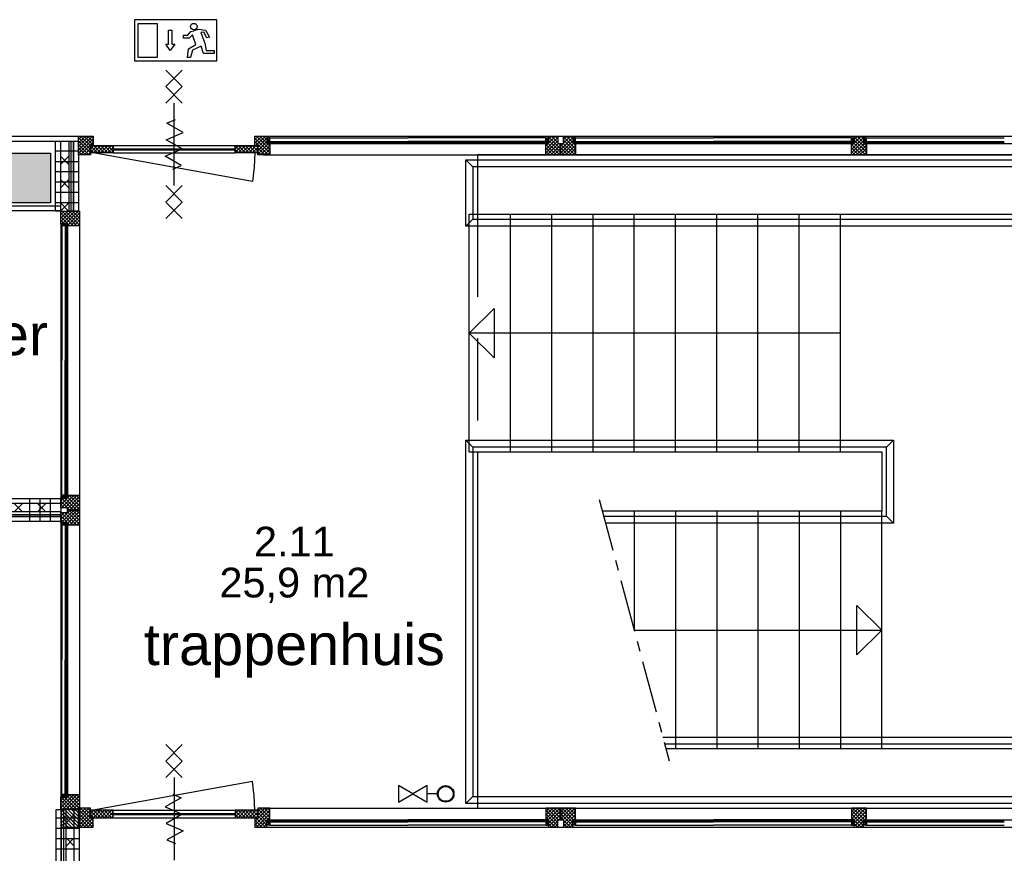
# Model space of a CAD drawing. Header units: millimetres. Extents: x -532 to 413144, y -532 to 654275.
# Tile 105 of 210: x 25204 to 31173, y 17547 to 22600. Entities that reach past the tile are written whole.
import ezdxf
from ezdxf.enums import TextEntityAlignment as Align

# ---------------------------------------------------------------- set-up
doc = ezdxf.new("R2010")
doc.units = ezdxf.units.MM
doc.header["$LTSCALE"] = 100
doc.linetypes.add('CENTER', pattern=[50.8, 31.75, -6.35, 6.35, -6.35])
doc.linetypes.add('DASHED', pattern=[0.75, 0.5, -0.25])
for name, color, linetype in [('00---0--FM-RUIMTENR', 7, 'Continuous'), ('00---0--FM-TEKST', 7, 'Continuous'), ('A-0010--', 7, 'Continuous'), ('A-0216-WAND-BU-ISO', 7, 'Continuous'), ('A-0230-VLOER', 7, 'Continuous'), ('A-0280-SKELET', 254, 'Continuous'), ('A-0310-KOZIJN-BU', 7, 'Continuous'), ('A-0340-BALUSTRADE', 7, 'Continuous'), ('A-0530-INSTALL-W-WATER', 7, 'Continuous'), ('A-0630-INSTALL-E-VERLICHTING', 7, 'Continuous'), ('A-1130-TEKST+MAAT-BE', 7, 'Continuous'), ('A-1140-TEKST+MAAT-WE', 7, 'Continuous'), ('BL24----_TRAP', 1, 'Continuous'), ('BL281---_KOLOM', 3, 'Continuous'), ('BL31----_BRAND_SYM', 1, 'Continuous'), ('BL313---_BUDEUR', 1, 'Continuous'), ('BL322---_BIRAAM', 1, 'Continuous'), ('BL323---_BIDEUR', 1, 'Continuous'), ('BL34----_BALUSTRADES', 7, 'Continuous'), ('BL40----_AFWERKING', 1, 'Continuous')]:
    doc.layers.add(name, color=color, linetype=linetype)
doc.styles.add('FM_TEKST', font='arial.ttf')
doc.styles.add('PAScad_tekst', font='arial.ttf')
doc.styles.add('PASviewer', font='arial.ttf')

# ---------------------------------------------------------------- blocks, each defined once
blk = doc.blocks.new('FM_RM3')
at = {"style": 'FM_TEKST'}
blk.add_attdef('RUIMTENR', text='', height=180, dxfattribs=at).set_placement((0, 0), align=Align.MIDDLE)
for tag, p, flags in [('BEDRIJFSORGAAN', (-720, -510), 1), ('RUIMTESOORT', (-725, -800), 1), ('GEBRUIK', (-760, -1095), 1), ('OPPERVLAKTE', (-755, -1380), 9), ('VLOEROPP', (-775, -1650), 9), ('OMTREK', (-760, -1935), 9), ('HANDLE', (-770, -2250), 9), ('VLRHANDLE', (-775, -2515), 9), ('HANDLEBLOK', (-770, -2805), 9)]:
    blk.add_attdef(tag, p, '', height=200, dxfattribs=dict(flags=flags))

msp = doc.modelspace()

# ---------------------------------------------------------------- hatches: boundary and pattern name
at = {"layer": 'A-0280-SKELET'}
msp.add_hatch(color=256, dxfattribs=at).paths.add_polyline_path([(25390, 21490.25), (25090, 21490.25), (25090, 21790.25), (25390, 21790.25)], flags=0)
msp.add_hatch(color=256, dxfattribs=at).paths.add_polyline_path([(25390, 21490.25), (25090, 21490.25), (25090, 21790.25), (25390, 21790.25)], flags=0)

# ---------------------------------------------------------------- linework, layer by layer
at = {"layer": 'A-0010--', "ltscale": 10}
for points in [[(26703.125, 21862), (26720.0625, 21862), (26720.0625, 21882), (26719.0625, 21883), (26703.125, 21883), (26703.125, 21862)], [(26716.0625, 21858.5), (26716.0625, 21862), (26706.0625, 21862), (26706.0625, 21858.5), (26716.0625, 21858.5)], [(26716.0625, 21849), (26706.0625, 21849), (26706.0625, 21852.5), (26716.0625, 21852.5), (26716.0625, 21849)], [(26720.0625, 21862), (26716.0625, 21862), (26716.0625, 21858.5), (26721, 21858.5), (26720.0625, 21862)], [(26720.0625, 21849), (26716.0625, 21849), (26716.0625, 21852.5), (26720.0625, 21852.5), (26720.0625, 21849)], [(26720, 21862), (27556.375, 21862)], [(26720.0625, 21848.9375), (27556.5, 21848.9375)], [(28392.9375, 21848.9375), (27556.5, 21848.9375)], [(28393, 21862), (27556.625, 21862)], [(28392.9375, 21862), (28396.9375, 21862), (28396.9375, 21858.5), (28392, 21858.5), (28392.9375, 21862)], [(28409.875, 21862), (28392.9375, 21862), (28392.9375, 21882), (28393.9375, 21883), (28409.875, 21883), (28409.875, 21862)], [(28392.9375, 21849), (28396.9375, 21849), (28396.9375, 21852.5), (28392.9375, 21852.5), (28392.9375, 21849)], [(28396.9375, 21858.5), (28396.9375, 21862), (28406.9375, 21862), (28406.9375, 21858.5), (28396.9375, 21858.5)], [(28396.9375, 21849), (28406.9375, 21849), (28406.9375, 21852.5), (28396.9375, 21852.5), (28396.9375, 21849)], [(28557.125, 21862), (28574.0625, 21862), (28574.0625, 21882), (28573.0625, 21883), (28557.125, 21883), (28557.125, 21862)], [(28570.0625, 21858.5), (28570.0625, 21862), (28560.0625, 21862), (28560.0625, 21858.5), (28570.0625, 21858.5)], [(28570.0625, 21849), (28560.0625, 21849), (28560.0625, 21852.5), (28570.0625, 21852.5), (28570.0625, 21849)], [(28574.0625, 21862), (28570.0625, 21862), (28570.0625, 21858.5), (28575, 21858.5), (28574.0625, 21862)], [(28574.0625, 21849), (28570.0625, 21849), (28570.0625, 21852.5), (28574.0625, 21852.5), (28574.0625, 21849)], [(28574, 21862), (29410.375, 21862)], [(28574.0625, 21848.9375), (29410.5, 21848.9375)], [(30246.9375, 21848.9375), (29410.5, 21848.9375)], [(30247, 21862), (29410.625, 21862)], [(30246.9375, 21862), (30250.9375, 21862), (30250.9375, 21858.5), (30246, 21858.5), (30246.9375, 21862)], [(30263.875, 21862), (30246.9375, 21862), (30246.9375, 21882), (30247.9375, 21883), (30263.875, 21883), (30263.875, 21862)], [(30246.9375, 21849), (30250.9375, 21849), (30250.9375, 21852.5), (30246.9375, 21852.5), (30246.9375, 21849)], [(30250.9375, 21858.5), (30250.9375, 21862), (30260.9375, 21862), (30260.9375, 21858.5), (30250.9375, 21858.5)], [(30250.9375, 21849), (30260.9375, 21849), (30260.9375, 21852.5), (30250.9375, 21852.5), (30250.9375, 21849)], [(30320.125, 21862), (30337.0625, 21862), (30337.0625, 21882), (30336.0625, 21883), (30320.125, 21883), (30320.125, 21862)], [(30333.0625, 21858.5), (30333.0625, 21862), (30323.0625, 21862), (30323.0625, 21858.5), (30333.0625, 21858.5)], [(30333.0625, 21849), (30323.0625, 21849), (30323.0625, 21852.5), (30333.0625, 21852.5), (30333.0625, 21849)], [(30337.0625, 21862), (30333.0625, 21862), (30333.0625, 21858.5), (30338, 21858.5), (30337.0625, 21862)], [(30337.0625, 21849), (30333.0625, 21849), (30333.0625, 21852.5), (30337.0625, 21852.5), (30337.0625, 21849)], [(30337, 21862), (31173.375, 21862)], [(30337.0625, 21848.9375), (31173.5, 21848.9375)], [(25480, 21366.875), (25480, 21349.9375), (25460, 21349.9375), (25459, 21350.9375), (25459, 21366.875), (25480, 21366.875)], [(25483.5, 21353.9375), (25480, 21353.9375), (25480, 21363.9375), (25483.5, 21363.9375), (25483.5, 21353.9375)], [(25480, 21349.9375), (25480, 21353.9375), (25483.5, 21353.9375), (25483.5, 21349), (25480, 21349.9375)], [(25480, 21350), (25480, 20533.625)], [(25493, 21353.9375), (25493, 21363.9375), (25489.5, 21363.9375), (25489.5, 21353.9375), (25493, 21353.9375)], [(25493, 21349.9375), (25493, 21353.9375), (25489.5, 21353.9375), (25489.5, 21349.9375), (25493, 21349.9375)], [(25493.0625, 21349.9375), (25493.0625, 20533.5)], [(25480, 19717), (25480, 20533.375)], [(25493.0625, 19717.0625), (25493.0625, 20533.5)], [(25480, 19700.125), (25480, 19717.0625), (25460, 19717.0625), (25459, 19716.0625), (25459, 19700.125), (25480, 19700.125)], [(25480, 19717.0625), (25480, 19713.0625), (25483.5, 19713.0625), (25483.5, 19718), (25480, 19717.0625)], [(25483.5, 19713.0625), (25480, 19713.0625), (25480, 19703.0625), (25483.5, 19703.0625), (25483.5, 19713.0625)], [(25493, 19717.0625), (25493, 19713.0625), (25489.5, 19713.0625), (25489.5, 19717.0625), (25493, 19717.0625)], [(25493, 19713.0625), (25493, 19703.0625), (25489.5, 19703.0625), (25489.5, 19713.0625), (25493, 19713.0625)], [(25480, 19553.875), (25480, 19536.9375), (25460, 19536.9375), (25459, 19537.9375), (25459, 19553.875), (25480, 19553.875)], [(25483.5, 19540.9375), (25480, 19540.9375), (25480, 19550.9375), (25483.5, 19550.9375), (25483.5, 19540.9375)], [(25480, 19536.9375), (25480, 19540.9375), (25483.5, 19540.9375), (25483.5, 19536), (25480, 19536.9375)], [(25480, 19537), (25480, 18720.125)], [(25493, 19540.9375), (25493, 19550.9375), (25489.5, 19550.9375), (25489.5, 19540.9375), (25493, 19540.9375)], [(25493, 19536.9375), (25493, 19540.9375), (25489.5, 19540.9375), (25489.5, 19536.9375), (25493, 19536.9375)], [(25493.0625, 19536.9375), (25493.0625, 18720)], [(25480, 17903), (25480, 18719.875)], [(25493.0625, 17903.0625), (25493.0625, 18720)], [(25480, 17886.125), (25480, 17903.0625), (25460, 17903.0625), (25459, 17902.0625), (25459, 17886.125), (25480, 17886.125)], [(25480, 17903.0625), (25480, 17899.0625), (25483.5, 17899.0625), (25483.5, 17904), (25480, 17903.0625)], [(25483.5, 17899.0625), (25480, 17899.0625), (25480, 17889.0625), (25483.5, 17889.0625), (25483.5, 17899.0625)], [(25493, 17903.0625), (25493, 17899.0625), (25489.5, 17899.0625), (25489.5, 17903.0625), (25493, 17903.0625)], [(25493, 17899.0625), (25493, 17889.0625), (25489.5, 17889.0625), (25489.5, 17899.0625), (25493, 17899.0625)], [(26703.125, 17738), (26720.0625, 17738), (26720.0625, 17718), (26719.0625, 17717), (26703.125, 17717), (26703.125, 17738)], [(26716.0625, 17751), (26706.0625, 17751), (26706.0625, 17747.5), (26716.0625, 17747.5), (26716.0625, 17751)], [(26716.0625, 17741.5), (26716.0625, 17738), (26706.0625, 17738), (26706.0625, 17741.5), (26716.0625, 17741.5)], [(26720.0625, 17751), (26716.0625, 17751), (26716.0625, 17747.5), (26720.0625, 17747.5), (26720.0625, 17751)], [(26720.0625, 17738), (26716.0625, 17738), (26716.0625, 17741.5), (26721, 17741.5), (26720.0625, 17738)], [(26720, 17738), (27556.375, 17738)], [(26720.0625, 17751.0625), (27556.5, 17751.0625)], [(28392.9375, 17751.0625), (27556.5, 17751.0625)], [(28393, 17738), (27556.625, 17738)], [(28392.9375, 17738), (28396.9375, 17738), (28396.9375, 17741.5), (28392, 17741.5), (28392.9375, 17738)], [(28392.9375, 17751), (28396.9375, 17751), (28396.9375, 17747.5), (28392.9375, 17747.5), (28392.9375, 17751)], [(28409.875, 17738), (28392.9375, 17738), (28392.9375, 17718), (28393.9375, 17717), (28409.875, 17717), (28409.875, 17738)], [(28396.9375, 17751), (28406.9375, 17751), (28406.9375, 17747.5), (28396.9375, 17747.5), (28396.9375, 17751)], [(28396.9375, 17741.5), (28396.9375, 17738), (28406.9375, 17738), (28406.9375, 17741.5), (28396.9375, 17741.5)], [(28557.125, 17738), (28574.0625, 17738), (28574.0625, 17718), (28573.0625, 17717), (28557.125, 17717), (28557.125, 17738)], [(28570.0625, 17751), (28560.0625, 17751), (28560.0625, 17747.5), (28570.0625, 17747.5), (28570.0625, 17751)], [(28570.0625, 17741.5), (28570.0625, 17738), (28560.0625, 17738), (28560.0625, 17741.5), (28570.0625, 17741.5)], [(28574.0625, 17751), (28570.0625, 17751), (28570.0625, 17747.5), (28574.0625, 17747.5), (28574.0625, 17751)], [(28574.0625, 17738), (28570.0625, 17738), (28570.0625, 17741.5), (28575, 17741.5), (28574.0625, 17738)], [(28574, 17738), (29410.375, 17738)], [(28574.0625, 17751.0625), (29410.5, 17751.0625)], [(30246.9375, 17751.0625), (29410.5, 17751.0625)], [(30247, 17738), (29410.625, 17738)], [(30246.9375, 17738), (30250.9375, 17738), (30250.9375, 17741.5), (30246, 17741.5), (30246.9375, 17738)], [(30246.9375, 17751), (30250.9375, 17751), (30250.9375, 17747.5), (30246.9375, 17747.5), (30246.9375, 17751)], [(30263.875, 17738), (30246.9375, 17738), (30246.9375, 17718), (30247.9375, 17717), (30263.875, 17717), (30263.875, 17738)], [(30250.9375, 17751), (30260.9375, 17751), (30260.9375, 17747.5), (30250.9375, 17747.5), (30250.9375, 17751)], [(30250.9375, 17741.5), (30250.9375, 17738), (30260.9375, 17738), (30260.9375, 17741.5), (30250.9375, 17741.5)], [(30320.125, 17738), (30337.0625, 17738), (30337.0625, 17718), (30336.0625, 17717), (30320.125, 17717), (30320.125, 17738)], [(30333.0625, 17751), (30323.0625, 17751), (30323.0625, 17747.5), (30333.0625, 17747.5), (30333.0625, 17751)], [(30333.0625, 17741.5), (30333.0625, 17738), (30323.0625, 17738), (30323.0625, 17741.5), (30333.0625, 17741.5)], [(30337.0625, 17751), (30333.0625, 17751), (30333.0625, 17747.5), (30337.0625, 17747.5), (30337.0625, 17751)], [(30337.0625, 17738), (30333.0625, 17738), (30333.0625, 17741.5), (30338, 17741.5), (30337.0625, 17738)], [(30337, 17738), (31173.375, 17738)], [(30337.0625, 17751.0625), (31173.5, 17751.0625)]]:
    msp.add_lwpolyline(points, dxfattribs=at)
at = {"layer": 'A-0216-WAND-BU-ISO'}
for p, q in [((25501, 21722.59375), (25451, 21772.5625)), ((25501, 21772.5625), (25451, 21722.5625)), ((25501, 21581.15625), (25451, 21631.15625)), ((25501, 21631.15625), (25451, 21581.15625)), ((25500.71875, 21440), (25451, 21489.71875)), ((25501, 21489.71875), (25451.28125, 21440)), ((25170.15625, 19617), (25220.15625, 19667)), ((25220.15625, 19617), (25170.15625, 19667)), ((25311.59375, 19617), (25361.5625, 19667)), ((25361.5625, 19617), (25311.59375, 19667)), ((25485, 17732.125), (25535, 17782.125)), ((25485, 17782.09375), (25535, 17732.125)), ((25485, 17640.6875), (25535, 17590.6875)), ((25485, 17590.6875), (25535, 17640.6875))]:
    msp.add_line(p, q, dxfattribs=at)
at = {"layer": 'A-0216-WAND-BU-ISO', "ltscale": 10}
for points in [[(25451, 21864), (25451, 21440)], [(25501, 21864), (25501, 21440)], [(25453, 19667), (24685, 19667)], [(25453, 19617), (24685, 19617)], [(25485, 17075), (25485, 17813)], [(25535, 17075), (25535, 17813)]]:
    msp.add_lwpolyline(points, dxfattribs=at)
at = {"layer": 'A-0230-VLOER', "ltscale": 10}
for points in [[(32150, 21780), (27980, 21780), (27980, 21420)], [(27980, 19980), (27980, 17820), (32150, 17820)]]:
    msp.add_lwpolyline(points, dxfattribs=at)
at = {"layer": 'A-0310-KOZIJN-BU'}
for p, q in [((25581.1875, 21894), (25560, 21872.8125)), ((25602.40625, 21894), (25560, 21851.59375)), ((25623.625, 21894), (25560, 21830.375)), ((25644.84375, 21894), (25560, 21809.15625)), ((25560, 21886.0625), (25633, 21813.0625)), ((25650, 21877.96875), (25560, 21787.9375)), ((25560, 21864.84375), (25633, 21791.84375)), ((25650, 21856.75), (25573.25, 21780)), ((25573.28125, 21894), (25633, 21834.28125)), ((25594.5, 21894), (25650, 21838.5)), ((25615.71875, 21894), (25650, 21859.6875)), ((25636.9375, 21894), (25650, 21880.90625)), ((26651.21875, 21894), (26630, 21872.78125)), ((26672.4375, 21894), (26630, 21851.5625)), ((26630, 21881.84375), (26720, 21791.84375)), ((26630, 21860.65625), (26710.65625, 21780)), ((26693.65625, 21894), (26636.65625, 21837)), ((26639.0625, 21894), (26720, 21813.0625)), ((26703, 21882.15625), (26647, 21826.125)), ((26703, 21860.9375), (26647, 21804.90625)), ((26712.28125, 21849), (26647, 21783.71875)), ((26660.28125, 21894), (26703, 21851.28125)), ((26681.5, 21894), (26703.03125, 21872.46875)), ((26702.71875, 21894), (26703.03125, 21893.6875)), ((26703.34375, 21883), (26720.0625, 21866.28125)), ((26720.0625, 21878.71875), (26703.34375, 21862)), ((26705.28125, 21849), (26720, 21834.28125)), ((26886.0625, 21858.5), (26886.0625, 21852.5)), ((26906.0625, 21858.5), (26906.0625, 21852.5)), ((27086.0625, 21858.5), (27086.0625, 21852.5)), ((27106.0625, 21858.5), (27106.0625, 21852.5)), ((27286.0625, 21858.5), (27286.0625, 21852.5)), ((27306.0625, 21858.5), (27306.0625, 21852.5)), ((27486.0625, 21858.5), (27486.0625, 21852.5)), ((27506.0625, 21858.5), (27506.0625, 21852.5)), ((27606.9375, 21852.5), (27606.9375, 21858.5)), ((27626.9375, 21852.5), (27626.9375, 21858.5)), ((27806.9375, 21852.5), (27806.9375, 21858.5)), ((27826.9375, 21852.5), (27826.9375, 21858.5)), ((28006.9375, 21852.5), (28006.9375, 21858.5)), ((28026.9375, 21852.5), (28026.9375, 21858.5)), ((28206.9375, 21852.5), (28206.9375, 21858.5)), ((28226.9375, 21852.5), (28226.9375, 21858.5)), ((28392.9375, 21866.28125), (28409.65625, 21883)), ((28409.65625, 21862), (28392.9375, 21878.71875)), ((28466, 21886.34375), (28393, 21813.34375)), ((28466, 21865.125), (28393, 21792.125)), ((28407.4375, 21849), (28393, 21834.5625)), ((28471.09375, 21849), (28402.09375, 21780)), ((28408.84375, 21849), (28477.875, 21780)), ((28431.21875, 21894), (28410, 21872.78125)), ((28452.4375, 21894), (28410, 21851.5625)), ((28410, 21890.28125), (28483, 21817.25)), ((28410, 21869.0625), (28483, 21796.0625)), ((28427.5, 21894), (28466, 21855.5)), ((28448.71875, 21894), (28466, 21876.71875)), ((28472.5, 21849), (28483, 21838.46875)), ((28557, 21886.34375), (28484, 21813.34375)), ((28557, 21865.125), (28484, 21792.125)), ((28498.4375, 21849), (28484, 21834.5625)), ((28562.09375, 21849), (28493.09375, 21780)), ((28499.84375, 21849), (28568.875, 21780)), ((28522.21875, 21894), (28501, 21872.78125)), ((28543.4375, 21894), (28501, 21851.5625)), ((28501, 21890.28125), (28574, 21817.28125)), ((28501, 21869.0625), (28574, 21796.0625)), ((28518.5, 21894), (28557, 21855.5)), ((28539.71875, 21894), (28557, 21876.71875)), ((28574.0625, 21878.75), (28557.3125, 21862)), ((28557.34375, 21883), (28574.0625, 21866.28125)), ((28563.5, 21849), (28574, 21838.46875)), ((28740.0625, 21858.5), (28740.0625, 21852.5)), ((28760.0625, 21858.5), (28760.0625, 21852.5)), ((28940.0625, 21858.5), (28940.0625, 21852.5)), ((28960.0625, 21858.5), (28960.0625, 21852.5)), ((29140.0625, 21858.5), (29140.0625, 21852.5)), ((29160.0625, 21858.5), (29160.0625, 21852.5)), ((29340.0625, 21858.5), (29340.0625, 21852.5)), ((29360.0625, 21858.5), (29360.0625, 21852.5)), ((29460.9375, 21852.5), (29460.9375, 21858.5)), ((29480.9375, 21852.5), (29480.9375, 21858.5)), ((29660.9375, 21852.5), (29660.9375, 21858.5)), ((29680.9375, 21852.5), (29680.9375, 21858.5)), ((29860.9375, 21852.5), (29860.9375, 21858.5)), ((29880.9375, 21852.5), (29880.9375, 21858.5)), ((30060.9375, 21852.5), (30060.9375, 21858.5)), ((30080.9375, 21852.5), (30080.9375, 21858.5)), ((30246.9375, 21866.28125), (30263.65625, 21883)), ((30263.65625, 21862), (30246.9375, 21878.71875)), ((30320, 21886.34375), (30247, 21813.34375)), ((30320, 21865.125), (30247, 21792.15625)), ((30261.4375, 21849), (30247, 21834.5625)), ((30325.0625, 21849), (30256.0625, 21780)), ((30262.84375, 21849), (30331.875, 21780)), ((30285.21875, 21894), (30264, 21872.78125)), ((30306.4375, 21894), (30264, 21851.5625)), ((30264, 21890.28125), (30337, 21817.28125)), ((30264, 21869.0625), (30337, 21796.0625)), ((30281.5, 21894), (30320, 21855.5)), ((30302.71875, 21894), (30320, 21876.71875)), ((30320.34375, 21883), (30337.0625, 21866.28125)), ((30337.0625, 21878.6875), (30320.34375, 21862)), ((30326.5, 21849), (30337, 21838.46875)), ((30503.0625, 21858.5), (30503.0625, 21852.5)), ((30523.0625, 21858.5), (30523.0625, 21852.5)), ((30703.0625, 21858.5), (30703.0625, 21852.5)), ((30723.0625, 21858.5), (30723.0625, 21852.5)), ((30903.0625, 21858.5), (30903.0625, 21852.5)), ((30923.0625, 21858.5), (30923.0625, 21852.5)), ((31103.0625, 21858.5), (31103.0625, 21852.5)), ((31123.0625, 21858.5), (31123.0625, 21852.5)), ((25560, 21843.625), (25623.65625, 21780)), ((25560, 21822.4375), (25602.4375, 21780)), ((25560, 21801.21875), (25581.21875, 21780)), ((25633, 21818.53125), (25594.46875, 21780)), ((25633, 21797.3125), (25615.6875, 21780)), ((26630, 21839.4375), (26632.40625, 21837)), ((26647, 21822.4375), (26689.4375, 21780)), ((26647, 21801.21875), (26668.21875, 21780)), ((26720, 21835.5), (26664.5, 21780)), ((26720, 21814.28125), (26685.71875, 21780)), ((26720, 21793.0625), (26706.9375, 21780)), ((28393, 21843.65625), (28456.625, 21780)), ((28393, 21822.4375), (28435.40625, 21780)), ((28393, 21801.21875), (28414.21875, 21780)), ((28483, 21839.71875), (28423.3125, 21780)), ((28483, 21818.5), (28444.5, 21780)), ((28483, 21797.28125), (28465.71875, 21780)), ((28484, 21843.65625), (28547.625, 21780)), ((28484, 21822.4375), (28526.40625, 21780)), ((28484, 21801.21875), (28505.1875, 21780)), ((28574, 21839.71875), (28514.3125, 21780)), ((28574, 21818.5), (28535.5, 21780)), ((28574, 21797.28125), (28556.71875, 21780)), ((30247, 21843.65625), (30310.65625, 21780)), ((30247, 21822.40625), (30289.4375, 21780)), ((30247, 21801.21875), (30268.21875, 21780)), ((30337, 21839.71875), (30277.28125, 21780)), ((30337, 21818.5), (30298.5, 21780)), ((30337, 21797.28125), (30319.71875, 21780)), ((25475.71875, 21349.9375), (25459, 21366.65625)), ((25480, 21366.65625), (25463.3125, 21349.9375)), ((25489.5, 21183.9375), (25483.5, 21183.9375)), ((25489.5, 21163.9375), (25483.5, 21163.9375)), ((25489.5, 20983.9375), (25483.5, 20983.9375)), ((25489.5, 20963.9375), (25483.5, 20963.9375)), ((25489.5, 20783.9375), (25483.5, 20783.9375)), ((25489.5, 20763.9375), (25483.5, 20763.9375)), ((25489.5, 20583.9375), (25483.5, 20583.9375)), ((25489.5, 20563.9375), (25483.5, 20563.9375)), ((25483.5, 20503.0625), (25489.5, 20503.0625)), ((25483.5, 20483.0625), (25489.5, 20483.0625)), ((25483.5, 20303.0625), (25489.5, 20303.0625)), ((25483.5, 20283.0625), (25489.5, 20283.0625)), ((25483.5, 20103.0625), (25489.5, 20103.0625)), ((25483.5, 20083.0625), (25489.5, 20083.0625)), ((25483.5, 19903.0625), (25489.5, 19903.0625)), ((25483.5, 19883.0625), (25489.5, 19883.0625)), ((25459, 19700.34375), (25475.71875, 19717.0625)), ((25463.28125, 19717.0625), (25480, 19700.34375)), ((25475.71875, 19536.9375), (25459, 19553.65625)), ((25480, 19553.65625), (25463.28125, 19536.9375)), ((25489.5, 19370.9375), (25483.5, 19370.9375)), ((25489.5, 19350.9375), (25483.5, 19350.9375)), ((25489.5, 19170.9375), (25483.5, 19170.9375)), ((25489.5, 19150.9375), (25483.5, 19150.9375)), ((25489.5, 18970.9375), (25483.5, 18970.9375)), ((25489.5, 18950.9375), (25483.5, 18950.9375)), ((25489.5, 18770.9375), (25483.5, 18770.9375)), ((25489.5, 18750.9375), (25483.5, 18750.9375)), ((25483.5, 18689.0625), (25489.5, 18689.0625)), ((25483.5, 18669.0625), (25489.5, 18669.0625)), ((25483.5, 18489.0625), (25489.5, 18489.0625)), ((25483.5, 18469.0625), (25489.5, 18469.0625)), ((25483.5, 18289.0625), (25489.5, 18289.0625)), ((25483.5, 18269.0625), (25489.5, 18269.0625)), ((25483.5, 18089.0625), (25489.5, 18089.0625)), ((25483.5, 18069.0625), (25489.5, 18069.0625)), ((25459, 17886.34375), (25475.71875, 17903.0625)), ((25463.28125, 17903.0625), (25480, 17886.34375)), ((25539.71875, 17706), (25453, 17792.71875)), ((25560, 17706.9375), (25453.9375, 17813)), ((25560, 17728.15625), (25475.15625, 17813)), ((25560, 17749.34375), (25496.375, 17813)), ((25560, 17770.5625), (25517.5625, 17813)), ((25560, 17791.78125), (25538.78125, 17813)), ((25581.1875, 17820), (25560, 17798.8125)), ((25602.40625, 17820), (25560, 17777.59375)), ((25623.625, 17820), (25560, 17756.375)), ((25560, 17812.0625), (25650, 17722.0625)), ((25633, 17808.15625), (25560, 17735.15625)), ((25560, 17790.84375), (25644.84375, 17706)), ((25573.28125, 17820), (25650, 17743.28125)), ((25594.5, 17820), (25633, 17781.5)), ((25615.71875, 17820), (25633, 17802.71875)), ((26710.625, 17820), (26630, 17739.375)), ((26720, 17808.15625), (26630, 17718.15625)), ((26668.1875, 17820), (26647, 17798.8125)), ((26689.40625, 17820), (26647, 17777.59375)), ((26647, 17816.28125), (26712.28125, 17751)), ((26647, 17795.09375), (26703, 17739.0625)), ((26664.5, 17820), (26720.03125, 17764.46875)), ((26685.6875, 17820), (26720, 17785.71875)), ((26706.90625, 17820), (26720, 17806.9375)), ((28414.21875, 17820), (28393, 17798.78125)), ((28435.4375, 17820), (28393, 17777.5625)), ((28456.65625, 17820), (28393, 17756.34375)), ((28393, 17807.84375), (28466, 17734.875)), ((28402.0625, 17820), (28471.0625, 17751)), ((28477.875, 17820), (28408.84375, 17751)), ((28483, 17803.9375), (28410, 17730.9375)), ((28423.28125, 17820), (28483, 17760.28125)), ((28444.5, 17820), (28483, 17781.5)), ((28465.71875, 17820), (28482.96875, 17802.71875)), ((28505.21875, 17820), (28484, 17798.78125)), ((28526.40625, 17820), (28484, 17777.5625)), ((28547.625, 17820), (28484, 17756.34375)), ((28484, 17807.84375), (28557, 17734.875)), ((28493.0625, 17820), (28562.0625, 17751)), ((28568.84375, 17820), (28499.84375, 17751)), ((28574, 17803.9375), (28501, 17730.9375)), ((28514.28125, 17820), (28574, 17760.28125)), ((28535.5, 17820), (28574, 17781.5)), ((28556.71875, 17819.96875), (28574, 17802.6875)), ((30268.21875, 17820), (30247, 17798.78125)), ((30289.40625, 17820), (30247, 17777.5625)), ((30310.625, 17820), (30247, 17756.34375)), ((30247, 17807.84375), (30320, 17734.84375)), ((30256.0625, 17820), (30325.0625, 17751)), ((30331.84375, 17820), (30262.84375, 17751)), ((30337, 17803.9375), (30264, 17730.9375)), ((30277.28125, 17820), (30337, 17760.28125)), ((30298.5, 17820), (30337, 17781.5)), ((30319.71875, 17820), (30337, 17802.71875)), ((25518.5, 17706), (25453, 17771.5)), ((25497.28125, 17706), (25453, 17750.28125)), ((25633, 17786.9375), (25560, 17713.96875)), ((25560, 17769.625), (25623.625, 17706)), ((25560, 17748.4375), (25602.4375, 17706)), ((25633, 17765.75), (25573.25, 17706)), ((25650, 17761.53125), (25594.46875, 17706)), ((25650, 17740.3125), (25615.6875, 17706)), ((26632.40625, 17763), (26630, 17760.59375)), ((26630, 17748.40625), (26672.40625, 17706)), ((26636.65625, 17763), (26693.625, 17706)), ((26720, 17786.96875), (26639.0625, 17706)), ((26647, 17773.875), (26703, 17717.84375)), ((26703, 17748.75), (26660.25, 17706)), ((26703.34375, 17738), (26720.0625, 17721.28125)), ((26720.0625, 17733.71875), (26703.34375, 17717)), ((26720, 17765.75), (26705.25, 17751)), ((26886.0625, 17747.5), (26886.0625, 17741.5)), ((26906.0625, 17747.5), (26906.0625, 17741.5)), ((27086.0625, 17747.5), (27086.0625, 17741.5)), ((27106.0625, 17747.5), (27106.0625, 17741.5)), ((27286.0625, 17747.5), (27286.0625, 17741.5)), ((27306.0625, 17747.5), (27306.0625, 17741.5)), ((27486.0625, 17747.5), (27486.0625, 17741.5)), ((27506.0625, 17747.5), (27506.0625, 17741.5)), ((27606.9375, 17741.5), (27606.9375, 17747.5)), ((27626.9375, 17741.5), (27626.9375, 17747.5)), ((27806.9375, 17741.5), (27806.9375, 17747.5)), ((27826.9375, 17741.5), (27826.9375, 17747.5)), ((28006.9375, 17741.5), (28006.9375, 17747.5)), ((28026.9375, 17741.5), (28026.9375, 17747.5)), ((28206.9375, 17741.5), (28206.9375, 17747.5)), ((28226.9375, 17741.5), (28226.9375, 17747.5)), ((28392.9375, 17721.3125), (28409.65625, 17738)), ((28409.65625, 17717), (28392.9375, 17733.71875)), ((28393, 17786.625), (28466, 17713.65625)), ((28393, 17765.4375), (28407.4375, 17751)), ((28483, 17782.71875), (28410, 17709.71875)), ((28410, 17748.4375), (28452.4375, 17706)), ((28466, 17744.5), (28427.5, 17706)), ((28483, 17761.5), (28472.5, 17751)), ((28484, 17786.625), (28557, 17713.65625)), ((28484, 17765.4375), (28498.4375, 17751)), ((28574, 17782.71875), (28501, 17709.71875)), ((28501, 17748.4375), (28543.40625, 17706)), ((28557, 17744.5), (28518.5, 17706)), ((28557.34375, 17738), (28574.0625, 17721.28125)), ((28574.0625, 17733.71875), (28557.34375, 17717)), ((28574, 17761.5), (28563.5, 17751)), ((28740.0625, 17747.5), (28740.0625, 17741.5)), ((28760.0625, 17747.5), (28760.0625, 17741.5)), ((28940.0625, 17747.5), (28940.0625, 17741.5)), ((28960.0625, 17747.5), (28960.0625, 17741.5)), ((29140.0625, 17747.5), (29140.0625, 17741.5)), ((29160.0625, 17747.5), (29160.0625, 17741.5)), ((29340.0625, 17747.5), (29340.0625, 17741.5)), ((29360.0625, 17747.5), (29360.0625, 17741.5)), ((29460.9375, 17741.5), (29460.9375, 17747.5)), ((29480.9375, 17741.5), (29480.9375, 17747.5)), ((29660.9375, 17741.5), (29660.9375, 17747.5)), ((29680.9375, 17741.5), (29680.9375, 17747.5)), ((29860.9375, 17741.5), (29860.9375, 17747.5)), ((29880.9375, 17741.5), (29880.9375, 17747.5)), ((30060.9375, 17741.5), (30060.9375, 17747.5)), ((30080.9375, 17741.5), (30080.9375, 17747.5)), ((30246.9375, 17721.25), (30263.6875, 17738)), ((30263.65625, 17717), (30246.9375, 17733.71875)), ((30247, 17786.625), (30320, 17713.625)), ((30247, 17765.4375), (30261.4375, 17751)), ((30337, 17782.71875), (30264, 17709.71875)), ((30264, 17748.4375), (30306.4375, 17706)), ((30320, 17744.5), (30281.5, 17706)), ((30320.34375, 17738), (30337.0625, 17721.28125)), ((30337.0625, 17733.75), (30320.34375, 17717)), ((30337, 17761.53125), (30326.5, 17751)), ((30503.0625, 17747.5), (30503.0625, 17741.5)), ((30523.0625, 17747.5), (30523.0625, 17741.5)), ((30703.0625, 17747.5), (30703.0625, 17741.5)), ((30723.0625, 17747.5), (30723.0625, 17741.5)), ((30903.0625, 17747.5), (30903.0625, 17741.5)), ((30923.0625, 17747.5), (30923.0625, 17741.5)), ((31103.0625, 17747.5), (31103.0625, 17741.5)), ((31123.0625, 17747.5), (31123.0625, 17741.5)), ((25476.0625, 17706), (25453, 17729.0625)), ((25454.875, 17706), (25453, 17707.875)), ((25560, 17727.21875), (25581.21875, 17706)), ((25650, 17719.09375), (25636.90625, 17706)), ((26630, 17727.21875), (26651.21875, 17706)), ((26703, 17727.53125), (26681.46875, 17706)), ((26703, 17706.3125), (26702.6875, 17706)), ((28410, 17727.21875), (28431.21875, 17706)), ((28466, 17723.28125), (28448.71875, 17706)), ((28501, 17727.21875), (28522.21875, 17706)), ((28557, 17723.28125), (28539.71875, 17706)), ((30264, 17727.21875), (30285.21875, 17706)), ((30320, 17723.3125), (30302.6875, 17706))]:
    msp.add_line(p, q, dxfattribs=at)
at = {"layer": 'A-0310-KOZIJN-BU', "ltscale": 10}
for points in [[(25560, 21780), (25560, 21894), (25650, 21894), (25650, 21837), (25633, 21837), (25633, 21780)], [(26647, 21780), (26647, 21837), (26630, 21837), (26630, 21894), (26703, 21894), (26703, 21849), (26720, 21849), (26720, 21780)], [(28393, 21780), (28393, 21849), (28410, 21849), (28410, 21894), (28466, 21894), (28466, 21849), (28483, 21849), (28483, 21780)], [(28484, 21780), (28484, 21849), (28501, 21849), (28501, 21894), (28557, 21894), (28557, 21849), (28574, 21849), (28574, 21780)], [(30247, 21780), (30247, 21849), (30264, 21849), (30264, 21894), (30320, 21894), (30320, 21849), (30337, 21849), (30337, 21780)], [(25453, 17813), (25453, 17706), (25560, 17706), (25560, 17813)], [(25560, 17820), (25560, 17706), (25650, 17706), (25650, 17763), (25633, 17763), (25633, 17820)], [(26647, 17820), (26647, 17763), (26630, 17763), (26630, 17706), (26703, 17706), (26703, 17751), (26720, 17751), (26720, 17820)], [(28393, 17820), (28393, 17751), (28410, 17751), (28410, 17706), (28466, 17706), (28466, 17751), (28483, 17751), (28483, 17820)], [(28484, 17820), (28484, 17751), (28501, 17751), (28501, 17706), (28557, 17706), (28557, 17751), (28574, 17751), (28574, 17820)], [(30247, 17820), (30247, 17751), (30264, 17751), (30264, 17706), (30320, 17706), (30320, 17751), (30337, 17751), (30337, 17820)]]:
    msp.add_lwpolyline(points, close=True, dxfattribs=at)
at = {"layer": 'A-0310-KOZIJN-BU', "linetype": 'DASHED', "ltscale": 10}
for points in [[(25560, 21780), (25560, 21894), (25650, 21894), (25650, 21837), (25633, 21837), (25633, 21780)], [(26647, 21780), (26647, 21837), (26630, 21837), (26630, 21894), (26703, 21894), (26703, 21849), (26720, 21849), (26720, 21780)], [(28393, 21780), (28393, 21849), (28410, 21849), (28410, 21894), (28466, 21894), (28466, 21849), (28483, 21849), (28483, 21780)], [(28484, 21780), (28484, 21849), (28501, 21849), (28501, 21894), (28557, 21894), (28557, 21849), (28574, 21849), (28574, 21780)], [(30247, 21780), (30247, 21849), (30264, 21849), (30264, 21894), (30320, 21894), (30320, 21849), (30337, 21849), (30337, 21780)], [(25560, 17820), (25560, 17706), (25650, 17706), (25650, 17763), (25633, 17763), (25633, 17820)], [(26647, 17820), (26647, 17763), (26630, 17763), (26630, 17706), (26703, 17706), (26703, 17751), (26720, 17751), (26720, 17820)], [(28393, 17820), (28393, 17751), (28410, 17751), (28410, 17706), (28466, 17706), (28466, 17751), (28483, 17751), (28483, 17820)], [(28484, 17820), (28484, 17751), (28501, 17751), (28501, 17706), (28557, 17706), (28557, 17751), (28574, 17751), (28574, 17820)], [(30247, 17820), (30247, 17751), (30264, 17751), (30264, 17706), (30320, 17706), (30320, 17751), (30337, 17751), (30337, 17820)]]:
    msp.add_lwpolyline(points, close=True, dxfattribs=at)
at = {"layer": 'A-0310-KOZIJN-BU', "ltscale": 10}
for points in [[(26680, 21894), (32050, 21894)], [(26706.0625, 21858.5), (27556.5, 21858.5)], [(26706.0625, 21852.5), (26706.0625, 21858.5)], [(26706.0625, 21852.5), (27556.5, 21852.5)], [(26720, 21849), (28393, 21849)], [(26720.0625, 21883), (27556.4375, 21883)], [(28406.9375, 21858.5), (27556.5, 21858.5)], [(28406.9375, 21852.5), (27556.5, 21852.5)], [(28392.9375, 21883), (27556.5625, 21883)], [(28406.9375, 21852.5), (28406.9375, 21858.5)], [(28483, 21849), (28484, 21849)], [(28560.0625, 21858.5), (29410.5, 21858.5)], [(28560.0625, 21852.5), (28560.0625, 21858.5)], [(28560.0625, 21852.5), (29410.5, 21852.5)], [(28574, 21849), (30247, 21849)], [(28574.0625, 21883), (29410.4375, 21883)], [(30260.9375, 21858.5), (29410.5, 21858.5)], [(30260.9375, 21852.5), (29410.5, 21852.5)], [(30246.9375, 21883), (29410.5625, 21883)], [(30260.9375, 21852.5), (30260.9375, 21858.5)], [(30323.0625, 21858.5), (31173.5, 21858.5)], [(30323.0625, 21852.5), (30323.0625, 21858.5)], [(30323.0625, 21852.5), (31173.5, 21852.5)], [(30337, 21849), (32010, 21849)], [(30337.0625, 21883), (31173.4375, 21883)], [(26680, 21780), (32050, 21780)], [(25459, 21349.9375), (25459, 20533.5625)], [(25483.5, 21363.9375), (25483.5, 20533.5)], [(25489.5, 21363.9375), (25483.5, 21363.9375)], [(25489.5, 21363.9375), (25489.5, 20533.5)], [(25459, 19717.0625), (25459, 20533.4375)], [(25483.5, 19703.0625), (25483.5, 20533.5)], [(25489.5, 19703.0625), (25489.5, 20533.5)], [(25489.5, 19703.0625), (25483.5, 19703.0625)], [(25459, 19536.9375), (25459, 18720.0625)], [(25483.5, 19550.9375), (25483.5, 18720)], [(25489.5, 19550.9375), (25483.5, 19550.9375)], [(25489.5, 19550.9375), (25489.5, 18720)], [(25459, 17903.0625), (25459, 18719.9375)], [(25483.5, 17889.0625), (25483.5, 18720)], [(25489.5, 17889.0625), (25489.5, 18720)], [(25489.5, 17889.0625), (25483.5, 17889.0625)], [(26680, 17820), (32050, 17820)], [(26706.0625, 17747.5), (27556.5, 17747.5)], [(26706.0625, 17747.5), (26706.0625, 17741.5)], [(26706.0625, 17741.5), (27556.5, 17741.5)], [(26720, 17751), (28393, 17751)], [(28406.9375, 17747.5), (27556.5, 17747.5)], [(28406.9375, 17741.5), (27556.5, 17741.5)], [(28406.9375, 17747.5), (28406.9375, 17741.5)], [(28483, 17751), (28484, 17751)], [(28560.0625, 17747.5), (29410.5, 17747.5)], [(28560.0625, 17747.5), (28560.0625, 17741.5)], [(28560.0625, 17741.5), (29410.5, 17741.5)], [(28574, 17751), (30247, 17751)], [(30260.9375, 17747.5), (29410.5, 17747.5)], [(30260.9375, 17741.5), (29410.5, 17741.5)], [(30260.9375, 17747.5), (30260.9375, 17741.5)], [(30323.0625, 17747.5), (31173.5, 17747.5)], [(30323.0625, 17747.5), (30323.0625, 17741.5)], [(30323.0625, 17741.5), (31173.5, 17741.5)], [(30337, 17751), (32010, 17751)], [(26680, 17706), (32050, 17706)], [(26720.0625, 17717), (27556.4375, 17717)], [(28392.9375, 17717), (27556.5625, 17717)], [(28574.0625, 17717), (29410.4375, 17717)], [(30246.9375, 17717), (29410.5625, 17717)], [(30337.0625, 17717), (31173.4375, 17717)]]:
    msp.add_lwpolyline(points, dxfattribs=at)
at = {"layer": 'A-0340-BALUSTRADE', "ltscale": 10}
msp.add_lwpolyline([(29103.83204, 18251.25), (32100, 18251.25), (32100, 18208.75), (29115.21988, 18208.75)], dxfattribs=at)
at = {"layer": 'A-0530-INSTALL-W-WATER', "ltscale": 10}
for points in [[(27500.40625, 17957.625), (27500.40625, 17857.625), (27587, 17907.625), (27500.40625, 17957.625)], [(27673.59375, 17857.625), (27673.59375, 17957.625), (27587, 17907.625), (27673.59375, 17857.625)], [(27737, 17907.625), (27673.59375, 17907.625)]]:
    msp.add_lwpolyline(points, dxfattribs=at)
at = {"layer": 'A-0630-INSTALL-E-VERLICHTING', "ltscale": 10}
for points in [[(26400, 22349.625), (26400, 22599.625), (25900, 22599.625), (25900, 22349.625)], [(25922.28125, 22371.375), (25922.28125, 22576.84375), (26037.65625, 22576.84375), (26037.65625, 22371.375)], [(26144.9375, 22451.34375), (26117.09375, 22413.90625), (26089.28125, 22451.34375), (26107, 22451.34375), (26107, 22535.34375), (26127.21875, 22535.34375), (26127.21875, 22451.34375)]]:
    msp.add_lwpolyline(points, close=True, dxfattribs=at)
msp.add_lwpolyline([(26220.84375, 22370.375), (26227.46875, 22422.59375), (26272.1875, 22449.375), (26252.34375, 22508.71875), (26231.46875, 22487.28125), (26197.5625, 22487.28125), (26197.5625, 22505), (26223.375, 22505), (26242.53125, 22528.40625), (26259.8125, 22532.8125), (26279.5625, 22539.40625), (26289.6875, 22542.9375), (26329.65625, 22535.875), (26354.4375, 22493.84375), (26339.28125, 22489.8125), (26319.40625, 22523.09375), (26301.8125, 22522.375), (26327.125, 22457.40625), (26335.21875, 22412.375), (26382.28125, 22412.375), (26382.28125, 22394.15625), (26318, 22394.15625), (26305.03125, 22439.78125), (26252.21875, 22415.40625), (26240.09375, 22370.375), (26220.84375, 22370.375)], dxfattribs=at)
at = {"layer": 'A-0630-INSTALL-E-VERLICHTING'}
msp.add_circle((26259.8125, 22557.625), 19.84621, dxfattribs=at)
at = {"layer": 'A-1130-TEKST+MAAT-BE', "ltscale": 10}
for points in [[(25421, 21864), (25451, 21864), (25451, 21440), (25421, 21440)], [(25517, 21864), (25530, 21864), (25530, 21440), (25517, 21440)], [(25530, 21864), (25560, 21864), (25560, 21440), (25530, 21440)], [(25453, 19697), (25453, 19667), (24685, 19667), (24685, 19697)], [(25453, 19601), (25453, 19588), (24685, 19588), (24685, 19601)], [(25453, 19588), (25453, 19558), (24685, 19558), (24685, 19588)], [(25456, 17075), (25426, 17075), (25426, 17813), (25456, 17813)], [(25469, 17075), (25456, 17075), (25456, 17813), (25469, 17813)], [(25565, 17075), (25535, 17075), (25535, 17813), (25565, 17813)]]:
    msp.add_lwpolyline(points, close=True, dxfattribs=at)
at = {"layer": 'A-1130-TEKST+MAAT-BE'}
for radius in [50, 45]:
    msp.add_circle((27787, 17907.625), radius, dxfattribs=at)
at = {"layer": 'A-1140-TEKST+MAAT-WE'}
for p, q in [((25560, 21802), (25421, 21802)), ((25560, 21739), (25421, 21739)), ((25560, 21677), (25421, 21677)), ((25560, 21614), (25421, 21614)), ((25560, 21552), (25421, 21552)), ((25560, 21489), (25421, 21489)), ((25266, 19558), (25266, 19697)), ((25328, 19558), (25328, 19697)), ((25391, 19558), (25391, 19697)), ((25426, 17762), (25565, 17762)), ((25426, 17700), (25565, 17700)), ((25426, 17637), (25565, 17637)), ((25426, 17575), (25565, 17575))]:
    msp.add_line(p, q, dxfattribs=at)
at = {"layer": 'A-1140-TEKST+MAAT-WE', "ltscale": 10}
for points in [[(26706.0625, 21855.5), (27556.5, 21855.5)], [(28406.9375, 21855.5), (27556.5, 21855.5)], [(28560.0625, 21855.5), (29410.5, 21855.5)], [(30260.9375, 21855.5), (29410.5, 21855.5)], [(30323.0625, 21855.5), (31173.5, 21855.5)], [(25486.5, 21363.9375), (25486.5, 20533.5)], [(25486.5, 19703.0625), (25486.5, 20533.5)], [(25486.5, 19550.9375), (25486.5, 18720)], [(25486.5, 17889.0625), (25486.5, 18720)], [(26706.0625, 17744.5), (27556.5, 17744.5)], [(28406.9375, 17744.5), (27556.5, 17744.5)], [(28560.0625, 17744.5), (29410.5, 17744.5)], [(30260.9375, 17744.5), (29410.5, 17744.5)], [(30323.0625, 17744.5), (31173.5, 17744.5)]]:
    msp.add_lwpolyline(points, dxfattribs=at)
at = {"layer": 'BL24----_TRAP', "ltscale": 10}
for points in [[(27930, 21420), (32150, 21420), (32150, 18180), (29122.92342, 18180)], [(27930, 19980), (27930, 21420)], [(28180, 19980), (28180, 21420)], [(28430, 19980), (28430, 21420)], [(28680, 19980), (28680, 21420)], [(28930, 19980), (28930, 21420)], [(29180, 19980), (29180, 21420)], [(29430, 19980), (29430, 21420)], [(29680, 19980), (29680, 21420)], [(29930, 19980), (29930, 21420)], [(30180, 19980), (30180, 21420)], [(30180, 20700), (27930, 20700), (28080, 20850), (28080, 20550), (27930, 20700)], [(27930, 19980), (30430, 19980), (30430, 19620), (28737.07658, 19620)], [(29180, 19620), (28737.07658, 19620)], [(28930, 19620), (28930, 18900)], [(29180, 19620), (29180, 18180)], [(29430, 19620), (29430, 18180)], [(29680, 19620), (29680, 18180)], [(29930, 19620), (29930, 18180)], [(30180, 19620), (30180, 18180)], [(30430, 18180), (30430, 19620)], [(28930, 18900), (30430, 18900), (30280, 18750), (30280, 19050), (30430, 18900)]]:
    msp.add_lwpolyline(points, dxfattribs=at)
at = {"layer": 'BL24----_TRAP', "linetype": 'DASHED', "ltscale": 10}
msp.add_lwpolyline([(27980, 21420), (27980, 19980)], dxfattribs=at)
at = {"layer": 'BL24----_TRAP', "linetype": 'CENTER', "ltscale": 0.1}
msp.add_lwpolyline([(28717.78424, 19692), (29142.21576, 18108)], dxfattribs=at)
at = {"layer": 'BL281---_KOLOM', "ltscale": 10}
msp.add_lwpolyline([(25390, 21490.25), (25090, 21490.25), (25090, 21790.25), (25390, 21790.25)], close=True, dxfattribs=at)
at = {"layer": 'BL31----_BRAND_SYM', "ltscale": 10}
for points in [[(26090, 22194), (26190, 22294)], [(26090, 22294), (26190, 22194)], [(26090, 22094), (26190, 22194)], [(26090, 22194), (26190, 22094)], [(26140, 21594), (26140, 22094)], [(26131.6875, 21694.21875), (26183, 21716.40625), (26085.90625, 21771.875), (26188.53125, 21816.25), (26091.46875, 21871.75), (26194.09375, 21916.125), (26097, 21971.59375), (26148.3125, 21993.78125)], [(26090, 21494), (26190, 21594)], [(26090, 21594), (26190, 21494)], [(26090, 21394), (26190, 21494)], [(26090, 21494), (26190, 21394)], [(26090, 18206), (26190, 18106)], [(26090, 18106), (26190, 18206)], [(26090, 18106), (26190, 18006)], [(26090, 18006), (26190, 18106)], [(26140, 18006), (26140, 17506)], [(26131.6875, 17905.78125), (26183, 17883.59375), (26085.90625, 17828.125), (26188.53125, 17783.75), (26091.46875, 17728.25), (26194.09375, 17683.875), (26097, 17628.40625), (26148.3125, 17606.21875)]]:
    msp.add_lwpolyline(points, dxfattribs=at)
at = {"layer": 'BL313---_BUDEUR', "ltscale": 10}
for points in [[(26630, 21792), (26626.125, 21704.84375), (26614.5, 21618.40625), (25650, 21792)], [(26630, 17808), (26626.125, 17895.15625), (26614.5, 17981.59375), (25650, 17808)]]:
    msp.add_lwpolyline(points, dxfattribs=at)
at = {"layer": 'BL322---_BIRAAM', "ltscale": 10}
for points in [[(25567, 21440), (25567, 17813)], [(25453, 21365), (25453, 19702)]]:
    msp.add_lwpolyline(points, dxfattribs=at)
at = {"layer": 'BL323---_BIDEUR'}
for p, q in [((25654.21875, 21837), (25633, 21815.78125)), ((25675.4375, 21837), (25633, 21794.5625)), ((25633, 21834.4375), (25675.4375, 21792)), ((25633, 21813.21875), (25654.21875, 21792)), ((25696.625, 21837), (25651.65625, 21792)), ((25651.65625, 21837), (25696.625, 21792)), ((25717.84375, 21837), (25672.84375, 21792)), ((25672.84375, 21837), (25717.84375, 21792)), ((25739.0625, 21837), (25694.0625, 21792)), ((25694.0625, 21837), (25739.0625, 21792)), ((25760.28125, 21837), (25715.28125, 21792)), ((25715.28125, 21837), (25760.28125, 21792)), ((25736.5, 21837), (25770, 21803.5)), ((25770, 21825.5), (25736.5, 21792)), ((25757.71875, 21837), (25770, 21824.71875)), ((25770, 21804.28125), (25757.71875, 21792)), ((25950, 21817.5), (25950, 21811.5)), ((25970, 21817.5), (25970, 21811.5)), ((26150, 21817.5), (26150, 21811.5)), ((26170, 21817.5), (26170, 21811.5)), ((26350, 21817.5), (26350, 21811.5)), ((26370, 21817.5), (26370, 21811.5)), ((26531.21875, 21837), (26510, 21815.78125)), ((26552.4375, 21837), (26510, 21794.5625)), ((26510, 21834.4375), (26552.40625, 21792)), ((26510, 21813.21875), (26531.21875, 21792)), ((26528.625, 21837), (26573.625, 21792)), ((26573.625, 21837), (26528.65625, 21792)), ((26594.84375, 21837), (26549.84375, 21792)), ((26549.84375, 21837), (26594.84375, 21792)), ((26616.0625, 21837), (26571.0625, 21792)), ((26571.0625, 21837), (26616.0625, 21792)), ((26637.28125, 21837), (26592.28125, 21792)), ((26592.28125, 21837), (26637.28125, 21792)), ((26613.5, 21837), (26647, 21803.5)), ((26647, 21825.5), (26613.5, 21792)), ((26634.71875, 21837), (26647, 21824.71875)), ((26647, 21804.28125), (26634.71875, 21792)), ((25474.21875, 21440), (25453, 21418.78125)), ((25495.40625, 21440), (25453, 21397.5625)), ((25516.625, 21440), (25453, 21376.375)), ((25550.9375, 21350), (25460.9375, 21440)), ((25537.84375, 21440), (25462.84375, 21365)), ((25567, 21355.125), (25482.15625, 21440)), ((25559.0625, 21440), (25484.0625, 21365)), ((25567, 21376.34375), (25503.375, 21440)), ((25567, 21397.5625), (25524.59375, 21440)), ((25567, 21418.78125), (25545.78125, 21440)), ((25529.71875, 21350), (25453, 21426.71875)), ((25508.53125, 21350), (25453, 21405.53125)), ((25472.3125, 21365), (25453, 21384.3125)), ((25567, 21426.71875), (25493, 21352.71875)), ((25567, 21405.53125), (25511.46875, 21350)), ((25567, 21384.3125), (25532.6875, 21350)), ((25567, 21363.09375), (25553.90625, 21350)), ((25510.4375, 19717), (25453, 19659.5625)), ((25474.21875, 19702), (25453, 19680.78125)), ((25529.71875, 19627), (25454.71875, 19702)), ((25531.65625, 19717), (25456.65625, 19642)), ((25550.9375, 19627), (25475.9375, 19702)), ((25552.875, 19717), (25477.875, 19642)), ((25567, 19709.90625), (25493, 19635.90625)), ((25567, 19632.125), (25493, 19706.15625)), ((25567, 19653.34375), (25503.34375, 19717)), ((25567, 19674.5625), (25524.59375, 19717)), ((25567, 19695.78125), (25545.78125, 19717)), ((25508.53125, 19627), (25453, 19682.5)), ((25472.3125, 19642), (25453, 19661.28125)), ((25567, 19688.71875), (25505.28125, 19627)), ((25567, 19667.5), (25526.5, 19627)), ((25567, 19646.28125), (25547.71875, 19627)), ((25510.40625, 19627), (25453, 19569.59375)), ((25474.21875, 19612), (25453, 19590.78125)), ((25508.5, 19537), (25453, 19592.5)), ((25529.71875, 19537), (25454.71875, 19612)), ((25531.625, 19627), (25456.625, 19552)), ((25550.9375, 19537), (25475.9375, 19612)), ((25552.84375, 19627), (25477.84375, 19552)), ((25567, 19619.9375), (25493, 19545.9375)), ((25567.03125, 19542.125), (25493, 19616.15625)), ((25567, 19563.375), (25503.34375, 19627)), ((25567, 19598.71875), (25505.28125, 19537)), ((25567, 19584.5625), (25524.5625, 19627)), ((25567, 19605.78125), (25545.78125, 19627)), ((25472.3125, 19551.96875), (25453, 19571.28125)), ((25567, 19577.5), (25526.5, 19537)), ((25567, 19556.3125), (25547.6875, 19537)), ((25510.4375, 17903), (25453, 17845.5625)), ((25531.65625, 17903), (25453, 17824.34375)), ((25474.21875, 17888), (25453, 17866.78125)), ((25508.5, 17813), (25453, 17868.5)), ((25529.71875, 17813), (25454.71875, 17888)), ((25552.875, 17903), (25462.875, 17813)), ((25550.9375, 17813), (25475.9375, 17888)), ((25567, 17895.9375), (25484.0625, 17813)), ((25567, 17818.15625), (25493, 17892.15625)), ((25567, 17839.34375), (25503.375, 17903)), ((25567, 17874.71875), (25505.28125, 17813)), ((25567, 17860.5625), (25524.5625, 17903)), ((25567, 17853.5), (25526.5, 17813)), ((25567, 17881.78125), (25545.78125, 17903)), ((25487.3125, 17813), (25453, 17847.28125)), ((25466.09375, 17813), (25453, 17826.0625)), ((25567, 17832.28125), (25547.71875, 17813)), ((25654.21875, 17808), (25633, 17786.78125)), ((25675.4375, 17808), (25633, 17765.5625)), ((25633, 17805.4375), (25675.4375, 17763)), ((25696.65625, 17808), (25651.65625, 17763)), ((25651.65625, 17808), (25696.625, 17763)), ((25717.84375, 17808), (25672.875, 17763)), ((25672.875, 17808), (25717.84375, 17763)), ((25739.0625, 17808), (25694.0625, 17763)), ((25694.0625, 17808), (25739.0625, 17763)), ((25760.28125, 17808), (25715.28125, 17763)), ((25715.28125, 17808), (25760.28125, 17763)), ((25736.5, 17808), (25770, 17774.5)), ((25770, 17796.5), (25736.5, 17763)), ((25757.71875, 17808), (25770, 17795.71875)), ((26531.21875, 17808), (26510, 17786.78125)), ((26552.4375, 17808), (26510, 17765.5625)), ((26510, 17805.4375), (26552.40625, 17763)), ((26573.625, 17808), (26528.65625, 17763)), ((26528.65625, 17808), (26573.625, 17763)), ((26594.84375, 17808), (26549.84375, 17763)), ((26549.84375, 17808), (26594.84375, 17763)), ((26616.0625, 17808), (26571.0625, 17763)), ((26571.0625, 17808), (26616.0625, 17763)), ((26637.28125, 17808), (26592.28125, 17763)), ((26592.28125, 17808), (26637.28125, 17763)), ((26613.5, 17808), (26647, 17774.5)), ((26647, 17796.5), (26613.5, 17763)), ((26634.71875, 17808), (26647, 17795.71875)), ((25633, 17784.21875), (25654.21875, 17763)), ((25770, 17775.28125), (25757.71875, 17763)), ((25950, 17788.5), (25950, 17782.5)), ((25970, 17788.5), (25970, 17782.5)), ((26150, 17788.5), (26150, 17782.5)), ((26170, 17788.5), (26170, 17782.5)), ((26350, 17788.5), (26350, 17782.5)), ((26370, 17788.5), (26370, 17782.5)), ((26510, 17784.21875), (26531.21875, 17763)), ((26647, 17775.28125), (26634.71875, 17763))]:
    msp.add_line(p, q, dxfattribs=at)
at = {"layer": 'BL323---_BIDEUR', "ltscale": 10}
for points in [[(25633, 21837), (25770, 21837), (25770, 21792), (25633, 21792)], [(26510, 21837), (26647, 21837), (26647, 21792), (26510, 21792)], [(25453, 21440), (25567, 21440), (25567, 21350), (25493, 21350), (25493, 21365), (25453, 21365)], [(25453, 19702), (25493, 19702), (25493, 19717), (25567, 19717), (25567, 19627), (25493, 19627), (25493, 19642), (25453, 19642)], [(25453, 19612), (25493, 19612), (25493, 19627), (25567, 19627), (25567, 19537), (25493, 19537), (25493, 19552), (25453, 19552)], [(25453, 17888), (25493, 17888), (25493, 17903), (25567, 17903), (25567, 17813), (25453, 17813)], [(25633, 17763), (25770, 17763), (25770, 17808), (25633, 17808)], [(26510, 17763), (26647, 17763), (26647, 17808), (26510, 17808)]]:
    msp.add_lwpolyline(points, close=True, dxfattribs=at)
for points in [[(25770, 21837), (26510, 21837)], [(25770, 21817.5), (26510, 21817.5)], [(25770, 21814.5), (26510, 21814.5)], [(25770, 21811.5), (26510, 21811.5)], [(25770, 21792), (26510, 21792)], [(25493, 21350), (25493, 19717)], [(25453, 19642), (25453, 19612)], [(25453, 19552), (25453, 17888)], [(25493, 19537), (25493, 17903)], [(25770, 17808), (26510, 17808)], [(25770, 17788.5), (26510, 17788.5)], [(25770, 17785.5), (26510, 17785.5)], [(25770, 17782.5), (26510, 17782.5)], [(25770, 17763), (26510, 17763)]]:
    msp.add_lwpolyline(points, dxfattribs=at)
at = {"layer": 'BL34----_BALUSTRADES', "ltscale": 10}
for points in [[(32100, 21708.75), (27951.25, 21708.75), (27908.75, 21751.25), (32100, 21751.25)], [(27951.25, 21708.75), (27951.25, 21391.25), (27908.75, 21348.75), (27908.75, 21751.25)], [(27951.25, 21391.25), (32100, 21391.25), (32100, 21348.75), (27908.75, 21348.75)], [(27908.75, 17848.75), (27908.75, 20051.25), (27951.25, 20008.75), (27951.25, 17891.25)], [(27908.75, 20051.25), (30501.25, 20051.25), (30458.75, 20008.75), (27951.25, 20008.75)], [(30501.25, 20051.25), (30501.25, 19548.75), (30458.75, 19591.25), (30458.75, 20008.75)], [(32100, 17848.75), (27908.75, 17848.75), (27951.25, 17891.25), (32100, 17891.25)]]:
    msp.add_lwpolyline(points, close=True, dxfattribs=at)
msp.add_lwpolyline([(28744.78012, 19591.25), (30458.75, 19591.25), (30501.25, 19548.75), (28756.16796, 19548.75)], dxfattribs=at)
at = {"layer": 'BL40----_AFWERKING', "ltscale": 10}
for points in [[(25451, 21440.25), (25040, 21440.25), (25040, 21894), (25560, 21894)], [(25451, 21470.25), (25070, 21470.25), (25070, 21864), (25560, 21864)]]:
    msp.add_lwpolyline(points, dxfattribs=at)

# ---------------------------------------------------------------- block references
at = {"layer": '00---0--FM-RUIMTENR', "color": 253}
ref = msp.add_blockref('FM_RM3', (26869.16885, 19438.0553), dxfattribs=at)
ref.add_attrib('RUIMTENR', '2.11', dxfattribs={"layer": '0', "height": 180, "style": 'PASviewer'}).set_placement((26869.16885, 19438.0553), align=Align.MIDDLE)

# ---------------------------------------------------------------- texts
at = {"layer": '00---0--FM-TEKST', "color": 253, "style": 'PASviewer'}
msp.add_text('25,9 m2', height=180, dxfattribs=at).set_placement((26869.16885, 19188.0553), align=Align.MIDDLE_CENTER)
at = {"layer": '00---0--FM-TEKST', "color": 253, "char_height": 250, "width": 250, "attachment_point": 2, "style": 'PAScad_tekst'}
for s, insert in [('spreekkamer', (24366.94422, 20816.23472)), ('trappenhuis', (26869.16885, 18938.0553))]:
    msp.add_mtext(s, dxfattribs=dict(at, insert=insert))

doc.saveas('drawing.dxf')
